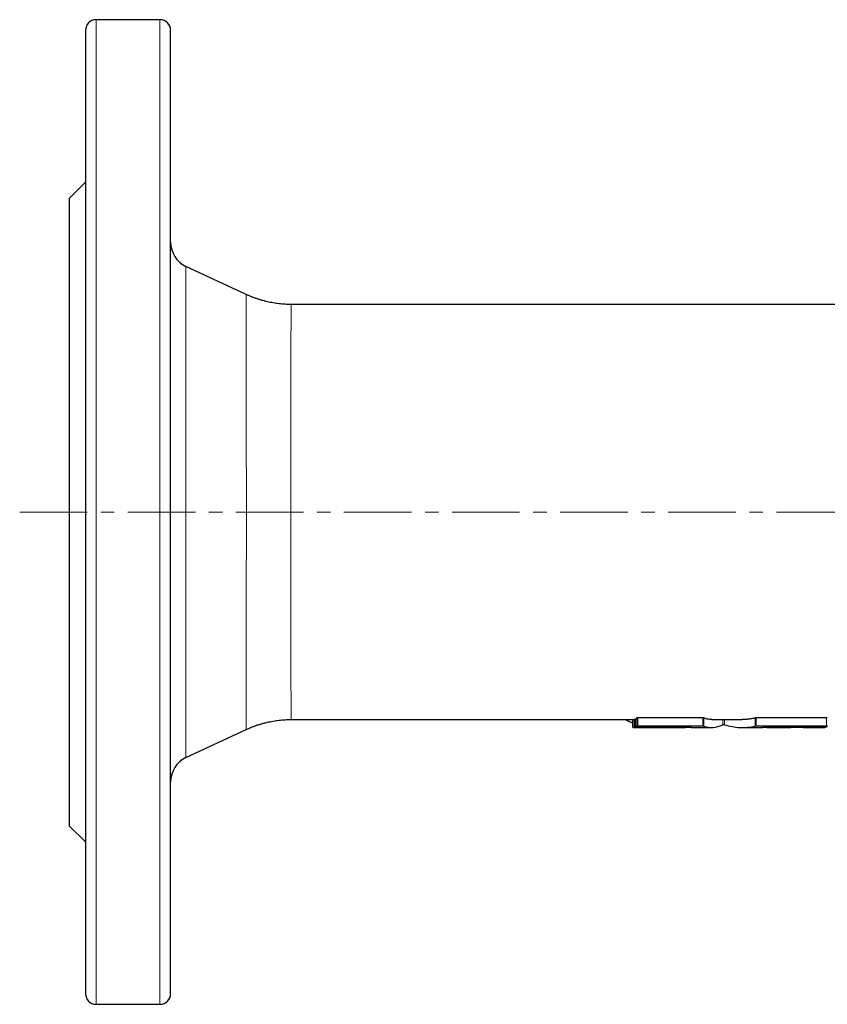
# Model space of a CAD drawing. Header units: millimetres. Extents: x 40 to 554, y 11 to 415.
# Tile 1 of 4: x 40 to 191, y 11 to 196. Entities that reach past the tile are written whole.
import ezdxf

# ---------------------------------------------------------------- set-up
doc = ezdxf.new("R2010")
doc.units = ezdxf.units.MM
doc.linetypes.add('CENTERX2', pattern=[20.32, 12.7, -2.54, 2.54, -2.54])
doc.layers.add('FORMAT', color=7, linetype='Continuous')

msp = doc.modelspace()

# ---------------------------------------------------------------- linework, layer by layer
at = {"color": 7, "linetype": 'Continuous', "lineweight": 25}
for p, q in [((65.91, 195.51), (53.91, 195.51)), ((51.91, 193.51), (51.91, 12.51)), ((67.91, 12.51), (67.91, 193.51)), ((51.91, 165.01), (48.91, 162.01)), ((48.91, 44.01), (48.91, 162.01)), ((82.12, 143.89), (70.8, 149.17)), ((253.67, 142.01), (90.58, 142.01)), ((90.58, 142.01), (90.58, 142.01)), ((90.58, 64.01), (155.05, 64.01)), ((154.73, 64.01), (154.73, 62.65)), ((155.21, 64.05), (155.21, 62.55)), ((155.21, 64.05), (155.21, 64.05)), ((169.63, 64.01), (175.36, 64.01)), ((70.8, 56.86), (82.12, 62.14)), ((154.73, 62.65), (154.73, 62.65)), ((155.05, 62.51), (164.29, 62.51)), ((155.24, 62.51), (164.21, 62.51)), ((164.36, 62.51), (164.69, 62.54)), ((165.76, 62.52), (165.37, 62.53)), ((165.76, 62.51), (169.63, 62.51)), ((175.36, 62.51), (179.23, 62.51)), ((179.85, 62.53), (179.23, 62.52)), ((180, 62.54), (180.6, 62.51)), ((180.69, 62.51), (184.4, 62.51)), ((180.78, 62.51), (184.27, 62.51)), ((184.43, 62.51), (184.43, 62.54)), ((187.13, 62.51), (190.87, 62.51)), ((187.3, 62.51), (190.71, 62.51)), ((190.87, 62.51), (190.87, 62.54)), ((48.91, 44.01), (51.91, 41.01)), ((53.91, 10.51), (65.91, 10.51))]:
    msp.add_line(p, q, dxfattribs=at)
at = {"color": 8, "linetype": 'Continuous', "lineweight": 18}
for p, q in [((53.91, 195.51), (53.91, 10.51)), ((65.91, 10.51), (65.91, 195.51)), ((70.8, 149.17), (70.8, 56.86)), ((154.73, 62.65), (154.73, 64.01)), ((155.05, 62.51), (155.05, 64.01)), ((155.21, 62.55), (155.21, 64.05)), ((155.53, 62.81), (155.53, 64.32)), ((155.73, 62.83), (155.73, 64.35)), ((167.97, 62.81), (167.97, 64.32)), ((168.12, 62.8), (168.12, 64.31)), ((171.69, 63.05), (171.69, 64.01)), ((172.02, 63.05), (172.02, 64.01)), ((177.81, 62.8), (177.81, 64.31)), ((177.99, 62.81), (177.99, 64.32)), ((191.19, 62.84), (191.19, 64.35)), ((155.24, 62.51), (155.24, 62.54)), ((164.21, 62.51), (164.21, 62.54)), ((164.36, 62.51), (164.36, 62.54)), ((180.6, 62.51), (180.6, 62.54)), ((180.78, 62.51), (180.78, 62.54)), ((184.27, 62.51), (184.27, 62.54)), ((187.11, 62.51), (187.11, 62.54)), ((187.3, 62.51), (187.3, 62.54)), ((190.71, 62.51), (190.71, 62.54))]:
    msp.add_line(p, q, dxfattribs=at)
at = {"color": 7, "linetype": 'Continuous', "lineweight": 25}
for centre, radius, start, end in [((53.91, 193.51), 2, 90, 180), ((65.91, 193.51), 2, 0, 90), ((72.91, 153.7), 5, 180, 245), ((72.91, 52.33), 5, 115, 180), ((53.91, 12.51), 2, 180, 270), ((65.91, 12.51), 2, 270, 0)]:
    msp.add_arc(centre, radius, start, end, dxfattribs=at)
for points, knots in [([(90.58, 142.02), (90.48, 142.02), (90.2, 142.01), (89.73, 142.03), (89.16, 142.06), (88.59, 142.11), (88.03, 142.17), (87.46, 142.25), (86.91, 142.35), (86.35, 142.46), (85.8, 142.59), (85.26, 142.73), (84.72, 142.89), (84.18, 143.06), (83.65, 143.25), (83.13, 143.45), (82.62, 143.66), (82.29, 143.81), (82.12, 143.89)], [0, 0, 0, 0, 0.032055, 0.097443, 0.162725, 0.2279, 0.29297, 0.357934, 0.422793, 0.487546, 0.552193, 0.616732, 0.681164, 0.745488, 0.809701, 0.873804, 0.937793, 1, 1, 1, 1]), ([(82.12, 62.14), (82.14, 62.15), (82.34, 62.24), (82.72, 62.41), (83.26, 62.63), (83.81, 62.84), (84.36, 63.03), (84.92, 63.2), (85.47, 63.36), (86.04, 63.5), (86.6, 63.62), (87.17, 63.73), (87.74, 63.82), (88.31, 63.89), (88.88, 63.95), (89.46, 63.99), (90.02, 64.01), (90.39, 64.01), (90.58, 64.01)], [0, 0, 0, 0, 0.00781, 0.075047, 0.142141, 0.209098, 0.275921, 0.342615, 0.409183, 0.475627, 0.541952, 0.608158, 0.674249, 0.740226, 0.806091, 0.871846, 0.937491, 1, 1, 1, 1]), ([(153.45, 64.01), (153.5, 63.98), (153.79, 63.82), (154.21, 63.62), (154.59, 63.46), (154.73, 63.4)], [0, 0, 0, 0, 0.126402, 0.669746, 1, 1, 1, 1]), ([(155.21, 64.01), (155.2, 64.01), (155.17, 64.01), (155.12, 64.01), (155.08, 64.01), (155.06, 64.01), (155.05, 64.01), (155.05, 64.01)], [0, 0, 0, 0, 0.1253032, 0.3956571, 0.6660121, 0.9363678, 1, 1, 1, 1]), ([(155.73, 64.35), (155.68, 64.35), (155.63, 64.34), (155.56, 64.33), (155.53, 64.33), (155.53, 64.32)], [0, 0, 0, 0, 0.5, 0.5, 1, 1, 1, 1]), ([(169.63, 64.02), (169.58, 64.02), (169.37, 64.01), (169.02, 64.06), (168.57, 64.15), (168.27, 64.26), (168.12, 64.31)], [0, 0, 0, 0, 0.104394, 0.402988, 0.701581, 1, 1, 1, 1]), ([(168.12, 62.8), (168.72, 62.57), (169.31, 62.48), (170.5, 62.56), (171.09, 62.74), (171.69, 63.05)], [0, 0, 0, 0, 0.5, 0.5, 1, 1, 1, 1]), ([(171.69, 63.05), (171.71, 63.06), (171.77, 63.07), (171.91, 63.07), (171.98, 63.06), (172.02, 63.05)], [0, 0, 0, 0, 0.5, 0.5, 1, 1, 1, 1]), ([(172.02, 63.05), (172.98, 62.74), (173.94, 62.56), (175.88, 62.48), (176.84, 62.57), (177.81, 62.8)], [0, 0, 0, 0, 0.5, 0.5, 1, 1, 1, 1]), ([(177.81, 64.31), (177.57, 64.26), (177.09, 64.15), (176.38, 64.06), (175.8, 64.01), (175.46, 64.02), (175.36, 64.02)], [0, 0, 0, 0, 0.2926351, 0.5854354, 0.8782367, 1, 1, 1, 1]), ([(191.35, 64.33), (191.35, 64.33), (191.35, 64.33), (191.33, 64.34), (191.29, 64.34), (191.24, 64.35), (191.21, 64.35), (191.19, 64.35)], [0, 0, 0, 0, 0.163895, 0.395279, 0.625813, 0.854511, 1, 1, 1, 1]), ([(155.05, 62.51), (155.05, 62.51), (155.07, 62.51), (155.15, 62.51), (155.2, 62.51), (155.24, 62.51)], [0, 0, 0, 0, 0.5, 0.5, 1, 1, 1, 1]), ([(155.37, 62.54), (155.33, 62.54), (155.28, 62.54), (155.22, 62.54), (155.21, 62.55), (155.21, 62.55)], [0, 0, 0, 0, 0.5, 0.5, 1, 1, 1, 1]), ([(155.53, 62.81), (155.53, 62.82), (155.56, 62.82), (155.63, 62.83), (155.68, 62.83), (155.73, 62.83)], [0, 0, 0, 0, 0.5, 0.5, 1, 1, 1, 1]), ([(184.27, 62.51), (184.29, 62.51), (184.33, 62.51), (184.38, 62.51), (184.42, 62.51), (184.43, 62.51), (184.43, 62.51), (184.43, 62.51)], [0, 0, 0, 0, 0.228372, 0.457495, 0.686618, 0.91574, 1, 1, 1, 1]), ([(186.79, 62.54), (186.81, 62.54), (186.88, 62.53), (186.95, 62.52), (187.03, 62.52), (187.08, 62.51), (187.1, 62.51), (187.11, 62.51)], [0, 0, 0, 0, 0.122497, 0.339349, 0.556201, 0.778101, 1, 1, 1, 1]), ([(187.11, 62.51), (187.11, 62.51), (187.13, 62.51), (187.21, 62.51), (187.26, 62.51), (187.3, 62.51)], [0, 0, 0, 0, 0.5, 0.5, 1, 1, 1, 1]), ([(190.71, 62.51), (190.73, 62.51), (190.77, 62.51), (190.82, 62.51), (190.86, 62.51), (190.87, 62.51), (190.87, 62.51), (190.87, 62.51)], [0, 0, 0, 0, 0.228284, 0.457319, 0.686356, 0.915393, 1, 1, 1, 1]), ([(191.04, 62.55), (191.03, 62.55), (191.01, 62.54), (190.94, 62.54), (190.89, 62.54), (190.84, 62.54)], [0, 0, 0, 0, 0.5, 0.5, 1, 1, 1, 1]), ([(191.19, 62.84), (191.24, 62.84), (191.29, 62.83), (191.35, 62.82), (191.36, 62.82), (191.36, 62.81)], [0, 0, 0, 0, 0.5, 0.5, 1, 1, 1, 1])]:
    msp.add_open_spline(points, degree=3, knots=knots, dxfattribs=at)
at = {"color": 8, "linetype": 'Continuous', "lineweight": 18}
for points, knots in [([(82.12, 62.14), (82.12, 62.14), (82.12, 62.13), (82.12, 62.16), (82.12, 62.23), (82.13, 62.36), (82.13, 62.54), (82.13, 62.77), (82.13, 63.06), (82.13, 63.4), (82.13, 63.8), (82.13, 64.24), (82.13, 64.77), (82.13, 65.37), (82.13, 66.07), (82.13, 66.83), (82.13, 67.6), (82.14, 68.37), (82.14, 69.14), (82.14, 69.94), (82.14, 70.78), (82.14, 71.72), (82.14, 72.78), (82.14, 73.94), (82.14, 75.16), (82.14, 76.36), (82.14, 77.51), (82.14, 78.62), (82.14, 79.76), (82.14, 80.92), (82.14, 82.2), (82.14, 83.59), (82.14, 85.1), (82.14, 86.64), (82.14, 88.12), (82.14, 89.53), (82.14, 90.85), (82.14, 92.2), (82.14, 93.55), (82.15, 95.02), (82.15, 96.59), (82.15, 98.27), (82.15, 99.97), (82.15, 101.56), (82.15, 103.06), (82.15, 104.46), (82.15, 105.86), (82.15, 107.25), (82.15, 108.74), (82.15, 110.32), (82.14, 111.98), (82.14, 113.63), (82.14, 115.17), (82.14, 116.59), (82.14, 117.9), (82.14, 119.19), (82.14, 120.47), (82.14, 121.81), (82.14, 123.22), (82.14, 124.68), (82.14, 126.1), (82.14, 127.4), (82.14, 128.59), (82.14, 129.66), (82.14, 130.71), (82.14, 131.72), (82.14, 132.77), (82.14, 133.84), (82.14, 134.93), (82.14, 135.97), (82.14, 136.89), (82.14, 137.7), (82.13, 138.42), (82.13, 139.1), (82.13, 139.74), (82.13, 140.37), (82.13, 140.99), (82.13, 141.59), (82.13, 142.12), (82.13, 142.56), (82.13, 142.91), (82.13, 143.19), (82.13, 143.42), (82.13, 143.61), (82.12, 143.76), (82.12, 143.87), (82.12, 143.88), (82.12, 143.89)], [0, 0, 0, 0, 0.000008, 0.011249, 0.022501, 0.033756, 0.045007, 0.056248, 0.06786, 0.079484, 0.091111, 0.102734, 0.114346, 0.127574, 0.140813, 0.154052, 0.167279, 0.178168, 0.189066, 0.199967, 0.210864, 0.221753, 0.23498, 0.248219, 0.261458, 0.274685, 0.285573, 0.29647, 0.307371, 0.318269, 0.329157, 0.342384, 0.355622, 0.36886, 0.382087, 0.392975, 0.403872, 0.414773, 0.42567, 0.436558, 0.449785, 0.463023, 0.476261, 0.489488, 0.500376, 0.511273, 0.522173, 0.53307, 0.543958, 0.557185, 0.570423, 0.583661, 0.596888, 0.607776, 0.618673, 0.629573, 0.64047, 0.651358, 0.664585, 0.677823, 0.691062, 0.704289, 0.715176, 0.726074, 0.736974, 0.747872, 0.758759, 0.771987, 0.785225, 0.798464, 0.811692, 0.82258, 0.833477, 0.844378, 0.855275, 0.866164, 0.879391, 0.892631, 0.90587, 0.919098, 0.929986, 0.940884, 0.951785, 0.962683, 0.973571, 0.986774, 1, 1, 1, 1]), ([(90.58, 142.01), (90.57, 142.01), (90.57, 141.99), (90.57, 141.89), (90.57, 141.72), (90.56, 141.49), (90.56, 141.18), (90.56, 140.81), (90.55, 140.37), (90.55, 139.85), (90.55, 139.27), (90.54, 138.63), (90.54, 137.93), (90.54, 137.18), (90.54, 136.37), (90.53, 135.49), (90.53, 134.54), (90.53, 133.53), (90.53, 132.46), (90.52, 131.35), (90.52, 130.2), (90.52, 129.02), (90.52, 127.79), (90.52, 126.5), (90.52, 125.16), (90.51, 123.77), (90.51, 122.34), (90.51, 120.88), (90.51, 119.41), (90.51, 117.93), (90.51, 116.42), (90.51, 114.87), (90.51, 113.28), (90.5, 111.66), (90.5, 110.03), (90.5, 108.4), (90.5, 106.77), (90.5, 105.15), (90.5, 103.53), (90.5, 101.9), (90.5, 100.25), (90.5, 98.58), (90.5, 96.93), (90.5, 95.3), (90.5, 93.71), (90.51, 92.14), (90.51, 90.59), (90.51, 89.05), (90.51, 87.52), (90.51, 86), (90.51, 84.52), (90.51, 83.08), (90.51, 81.69), (90.52, 80.35), (90.52, 79.05), (90.52, 77.78), (90.52, 76.54), (90.52, 75.34), (90.53, 74.19), (90.53, 73.1), (90.53, 72.08), (90.53, 71.12), (90.54, 70.21), (90.54, 69.35), (90.54, 68.55), (90.54, 67.8), (90.55, 67.11), (90.55, 66.53), (90.55, 66.04), (90.55, 65.62), (90.56, 65.25), (90.56, 64.93), (90.56, 64.65), (90.56, 64.42), (90.57, 64.24), (90.57, 64.11), (90.57, 64.03), (90.57, 64.01), (90.58, 64.01), (90.58, 64.01)], [0, 0, 0, 0, 0.0132009, 0.0264246, 0.0396507, 0.0528882, 0.0661257, 0.0793518, 0.0929619, 0.1065845, 0.1202071, 0.1338172, 0.147043, 0.1602801, 0.1735173, 0.186743, 0.2003528, 0.2139751, 0.2275973, 0.2412071, 0.2544327, 0.2676698, 0.2809069, 0.2941326, 0.3077423, 0.3213645, 0.3349866, 0.3485964, 0.3618219, 0.375059, 0.388296, 0.4015215, 0.4151312, 0.4287533, 0.4423754, 0.4559851, 0.4692107, 0.4824477, 0.4956848, 0.5089104, 0.5225201, 0.5361422, 0.5497644, 0.563374, 0.5765998, 0.589837, 0.6030741, 0.6162999, 0.6299097, 0.643532, 0.6571543, 0.6707641, 0.68399, 0.6972273, 0.7104647, 0.7236906, 0.7373006, 0.7509231, 0.7645455, 0.7781555, 0.7913816, 0.8046191, 0.8178566, 0.8310827, 0.8446928, 0.8583155, 0.8719381, 0.8855482, 0.8967876, 0.9080376, 0.919291, 0.930541, 0.9417804, 0.9533905, 0.9650123, 0.9766379, 0.9882597, 0.9998698, 1, 1, 1, 1])]:
    msp.add_open_spline(points, degree=3, knots=knots, dxfattribs=at)
at = {"color": 7, "linetype": 'Continuous', "lineweight": 25}
for points in [[(155.53, 64.32), (155.42, 64.19), (155.32, 64.09), (155.21, 64.05)], [(167.97, 64.32), (163.89, 64.33), (159.81, 64.33), (155.73, 64.35)], [(168.12, 64.31), (168.1, 64.32), (168.04, 64.32), (167.97, 64.32)], [(177.99, 64.32), (177.91, 64.32), (177.84, 64.32), (177.81, 64.31)], [(191.19, 64.35), (186.79, 64.34), (182.39, 64.33), (177.99, 64.32)], [(154.73, 62.65), (154.83, 62.56), (154.94, 62.51), (155.05, 62.51)], [(155.21, 62.55), (155.32, 62.59), (155.42, 62.68), (155.53, 62.81)], [(165.22, 62.54), (161.94, 62.54), (158.65, 62.54), (155.37, 62.54)], [(155.73, 62.83), (159.81, 62.82), (163.89, 62.82), (167.97, 62.81)], [(164.21, 62.51), (164.28, 62.51), (164.34, 62.51), (164.36, 62.51)], [(165.37, 62.53), (165.35, 62.53), (165.29, 62.54), (165.22, 62.54)], [(167.97, 62.81), (168.04, 62.81), (168.1, 62.81), (168.12, 62.8)], [(177.81, 62.8), (177.84, 62.81), (177.91, 62.81), (177.99, 62.81)], [(177.99, 62.81), (182.39, 62.82), (186.79, 62.82), (191.19, 62.84)], [(180.03, 62.54), (179.96, 62.54), (179.88, 62.53), (179.85, 62.53)], [(190.84, 62.54), (187.24, 62.54), (183.63, 62.54), (180.03, 62.54)], [(180.6, 62.51), (180.64, 62.51), (180.71, 62.51), (180.78, 62.51)], [(191.36, 62.81), (191.25, 62.68), (191.14, 62.59), (191.04, 62.55)]]:
    msp.add_open_spline(points, degree=3, dxfattribs=at)
at = {"layer": 'FORMAT', "color": 7, "linetype": 'CENTERX2', "lineweight": 18}
msp.add_line((39.54, 103.01), (318.76, 103.01), dxfattribs=at)

doc.saveas('drawing.dxf')
